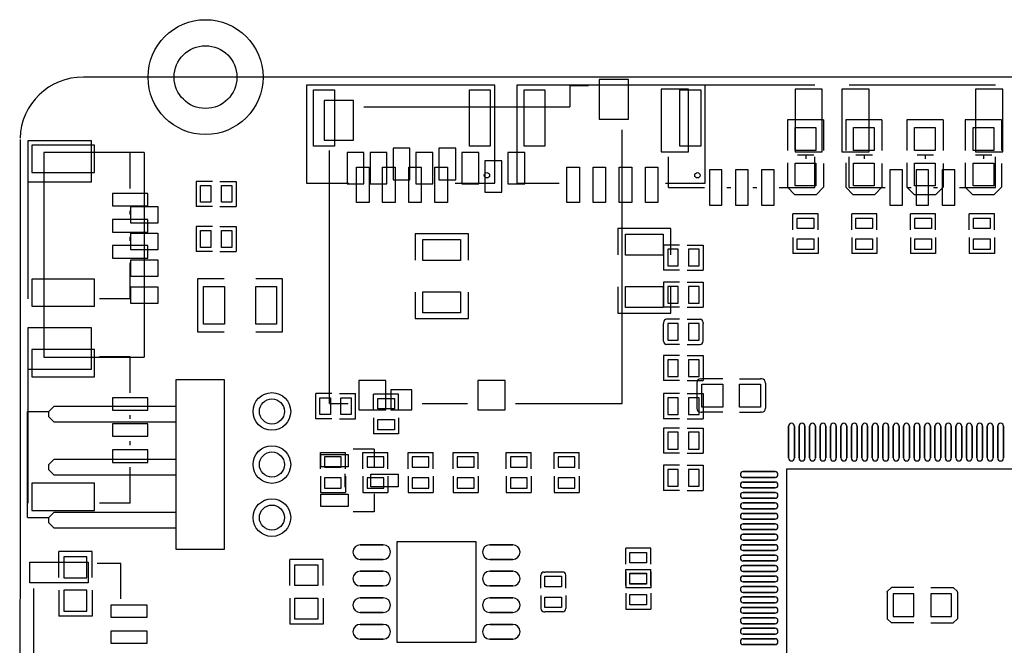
# Model space of a CAD drawing. Extents: x 1330 to 4875, y 412 to 2598.
# Tile 2 of 4: x 1330 to 3184, y 1419 to 2598. Entities that reach past the tile are written whole.
import ezdxf

# ---------------------------------------------------------------- set-up
doc = ezdxf.new("R2010")
doc.units = 9

msp = doc.modelspace()

# ---------------------------------------------------------------- linework, layer by layer
for points in [[(4760, 2490), (1450, 2490)], [(2150, 2290), (2225, 2290), (2225, 2475), (1870, 2475), (1870, 2290), (1950, 2290)], [(2546.338, 2290), (2621.338, 2290), (2621.338, 2475), (2266.338, 2475), (2266.338, 2290), (2346.338, 2290)], [(2366.139, 2473.594), (2366.139, 2434.224)], [(2401.572, 2473.594), (2366.139, 2473.594)], [(2827.793, 2474.923), (2552.2, 2474.923)], [(3167.793, 2474.923), (2892.2, 2474.923)], [(1978.343, 2434.224), (2366.139, 2434.224)], [(2776, 2409.5), (2776, 2351.5)], [(2844, 2409.5), (2776, 2409.5)], [(2844, 2409.5), (2844, 2351.5)], [(2886, 2409.5), (2886, 2351.5)], [(2954, 2409.5), (2886, 2409.5)], [(2954, 2409.5), (2954, 2351.5)], [(3001, 2409.5), (3001, 2351.5)], [(3069, 2409.5), (3001, 2409.5)], [(3069, 2409.5), (3069, 2351.5)], [(3111, 2409.5), (3111, 2351.5)], [(3179, 2409.5), (3111, 2409.5)], [(3179, 2409.5), (3179, 2351.5)], [(2464.564, 1875.169), (2464.564, 2390.917)], [(1330.968, 2372.473), (1330, 640)], [(1345.077, 2347.793), (1345.077, 2072.2)], [(1375.745, 2347.915), (1375.745, 1962.095)], [(1564.725, 2347.915), (1375.745, 2347.915)], [(1537.99, 2347.794), (1480.165, 2347.794)], [(1537.99, 2280.095), (1537.99, 2347.794)], [(1564.745, 2347.915), (1564.745, 1962.095)], [(1913.383, 1875.169), (1913.383, 2351.547)], [(2552.2, 2282.01), (2552.2, 2339.835)], [(2826, 2343), (2795, 2343)], [(2810.313, 2343), (2810.313, 2336.096)], [(2827.794, 2282.01), (2827.794, 2339.835)], [(2892.2, 2282.01), (2892.2, 2339.835)], [(2936, 2343), (2905, 2343)], [(2920.313, 2343), (2920.313, 2336.096)], [(3051, 2343), (3020, 2343)], [(3035.313, 2343), (3035.313, 2336.096)], [(3161, 2343), (3130, 2343)], [(3145.313, 2343), (3145.313, 2336.096)], [(3167.794, 2282.01), (3167.794, 2339.835)], [(2776, 2328.5), (2776, 2282.5)], [(2844, 2327.5), (2844, 2282.5)], [(2886, 2328.5), (2886, 2282.5)], [(2954, 2327.5), (2954, 2282.5)], [(3001, 2328.5), (3001, 2282.5)], [(3069, 2327.5), (3069, 2282.5)], [(3111, 2328.5), (3111, 2282.5)], [(3179, 2327.5), (3179, 2282.5)], [(1662.593, 2293.623), (1662.593, 2246.377)], [(1692.908, 2293.623), (1662.593, 2293.623)], [(1707.082, 2293.623), (1737.397, 2293.623)], [(1737.397, 2293.623), (1737.397, 2246.377)], [(2552.2, 2282.01), (2619.895, 2282.01)], [(2661.695, 2282.01), (2669.079, 2282.01)], [(2710.901, 2282.01), (2718.295, 2282.01)], [(2760.095, 2282.01), (2827.794, 2282.01)], [(2844, 2282.5), (2830, 2268.5), (2790, 2268.5), (2776, 2282.5)], [(2954, 2282.5), (2940, 2268.5), (2900, 2268.5), (2886, 2282.5)], [(2892.2, 2282.01), (2959.895, 2282.01)], [(3069, 2282.5), (3055, 2268.5), (3015, 2268.5), (3001, 2282.5)], [(3001.695, 2282.01), (3009.079, 2282.01)], [(3050.901, 2282.01), (3058.295, 2282.01)], [(3100.095, 2282.01), (3167.794, 2282.01)], [(3179, 2282.5), (3165, 2268.5), (3125, 2268.5), (3111, 2282.5)], [(1692.908, 2246.377), (1662.593, 2246.377)], [(1707.082, 2246.377), (1737.397, 2246.377)], [(1537.99, 2230.901), (1537.99, 2238.295)], [(2833.623, 2232.407), (2786.377, 2232.407)], [(2786.377, 2202.092), (2786.377, 2232.407)], [(2833.623, 2202.092), (2833.623, 2232.407)], [(2944.337, 2232.407), (2897.091, 2232.407)], [(2897.091, 2202.092), (2897.091, 2232.407)], [(2944.337, 2202.092), (2944.337, 2232.407)], [(3055.052, 2232.407), (3007.806, 2232.407)], [(3007.806, 2202.092), (3007.806, 2232.407)], [(3055.052, 2202.092), (3055.052, 2232.407)], [(3165.766, 2232.407), (3118.52, 2232.407)], [(3118.52, 2202.092), (3118.52, 2232.407)], [(3165.766, 2202.092), (3165.766, 2232.407)], [(1662.593, 2208.623), (1662.593, 2161.377)], [(1692.908, 2208.623), (1662.593, 2208.623)], [(1707.082, 2208.623), (1737.397, 2208.623)], [(1737.397, 2208.623), (1737.397, 2161.377)], [(1537.99, 2181.695), (1537.99, 2189.079)], [(2175, 2145), (2175, 2195), (2075, 2195), (2075, 2145)], [(2556.338, 2155), (2556.338, 2205), (2456.338, 2205), (2456.338, 2155)], [(2542.603, 2173.623), (2542.603, 2126.377)], [(2572.918, 2173.623), (2542.603, 2173.623)], [(2587.092, 2173.623), (2617.407, 2173.623)], [(2617.407, 2173.623), (2617.407, 2126.377)], [(2786.377, 2187.918), (2786.377, 2157.603)], [(2833.623, 2187.918), (2833.623, 2157.603)], [(2897.091, 2187.918), (2897.091, 2157.603)], [(2944.337, 2187.918), (2944.337, 2157.603)], [(3007.806, 2187.918), (3007.806, 2157.603)], [(3055.052, 2187.918), (3055.052, 2157.603)], [(3118.52, 2187.918), (3118.52, 2157.603)], [(3165.766, 2187.918), (3165.766, 2157.603)], [(1692.908, 2161.377), (1662.593, 2161.377)], [(1707.082, 2161.377), (1737.397, 2161.377)], [(2833.623, 2157.603), (2786.377, 2157.603)], [(2944.337, 2157.603), (2897.091, 2157.603)], [(3055.052, 2157.603), (3007.806, 2157.603)], [(3165.766, 2157.603), (3118.52, 2157.603)], [(1537.99, 2072.2), (1537.99, 2139.895)], [(2572.918, 2126.377), (2542.603, 2126.377)], [(2587.092, 2126.377), (2617.407, 2126.377)], [(1715, 2110), (1665, 2110), (1665, 2010), (1715, 2010)], [(1775, 2010), (1825, 2010), (1825, 2110), (1775, 2110)], [(2542.603, 2103.623), (2542.603, 2056.377)], [(2572.918, 2103.623), (2542.603, 2103.623)], [(2587.092, 2103.623), (2617.407, 2103.623)], [(2617.407, 2103.623), (2617.407, 2056.377)], [(2075, 2085), (2075, 2035), (2175, 2035), (2175, 2085)], [(2456.338, 2095), (2456.338, 2045), (2556.338, 2045), (2556.338, 2095)], [(1537.99, 2072.2), (1480.165, 2072.2)], [(2572.918, 2056.377), (2542.603, 2056.377)], [(2587.092, 2056.377), (2617.407, 2056.377)], [(2542.595, 2027.716), (2542.595, 2025.748)], [(2542.595, 1994.253), (2542.595, 2025.748)], [(2572.91, 2033.625), (2548.504, 2033.625)], [(2587.085, 2033.625), (2611.496, 2033.625)], [(2617.4, 2027.721), (2617.4, 2025.748)], [(2617.4, 1994.253), (2617.4, 2025.748)], [(2542.595, 1992.288), (2542.595, 1994.253)], [(2572.91, 1986.379), (2548.504, 1986.379)], [(2587.085, 1986.379), (2611.496, 1986.379)], [(2617.4, 1992.283), (2617.4, 1994.253)], [(1345.077, 1962.793), (1345.077, 1687.2)], [(1375.745, 1962.095), (1564.725, 1962.095)], [(1537.99, 1962.794), (1480.165, 1962.794)], [(1537.99, 1895.095), (1537.99, 1962.794)], [(2542.603, 1965.288), (2542.603, 1918.042)], [(2572.918, 1965.288), (2542.603, 1965.288)], [(2587.092, 1965.288), (2617.407, 1965.288)], [(2617.407, 1965.288), (2617.407, 1918.042)], [(1625, 1600), (1625, 1920), (1715, 1920), (1715, 1600)], [(2572.918, 1918.042), (2542.603, 1918.042)], [(2587.092, 1918.042), (2617.407, 1918.042)], [(2605.039, 1913.623), (2605.039, 1866.378)], [(2612.913, 1921.497), (2614.882, 1921.497)], [(2654.253, 1921.497), (2614.882, 1921.497)], [(2685.752, 1921.497), (2725.118, 1921.497)], [(2727.087, 1921.497), (2725.118, 1921.497)], [(2734.961, 1913.623), (2734.961, 1866.378)], [(1887.603, 1846.377), (1887.603, 1893.623)], [(1917.918, 1893.623), (1887.603, 1893.623)], [(1932.092, 1893.623), (1962.407, 1893.623)], [(1962.407, 1846.377), (1962.407, 1893.623)], [(2043.623, 1892.407), (1996.377, 1892.407)], [(1996.377, 1862.092), (1996.377, 1892.407)], [(2043.623, 1862.092), (2043.623, 1892.407)], [(2542.603, 1893.623), (2542.603, 1846.377)], [(2572.918, 1893.623), (2542.603, 1893.623)], [(2587.092, 1893.623), (2617.407, 1893.623)], [(2617.407, 1893.623), (2617.407, 1846.377)], [(1913.383, 1875.169), (1948.816, 1875.169)], [(2088.186, 1875.169), (2173.225, 1875.169)], [(2263.776, 1875.169), (2464.564, 1875.169)], [(1345, 1660), (1345, 1860), (1385, 1860)], [(1625, 1840), (1395, 1840), (1385, 1850), (1385, 1860), (1395, 1870), (1625, 1870)], [(2612.914, 1858.503), (2614.882, 1858.503)], [(2654.253, 1858.503), (2614.882, 1858.503)], [(2685.752, 1858.503), (2725.118, 1858.503)], [(2727.086, 1858.503), (2725.118, 1858.503)], [(1537.99, 1845.901), (1537.99, 1853.295)], [(1917.918, 1846.377), (1887.603, 1846.377)], [(1932.092, 1846.377), (1962.407, 1846.377)], [(1996.377, 1847.918), (1996.377, 1817.603)], [(2043.623, 1847.918), (2043.623, 1817.603)], [(2572.918, 1846.377), (2542.603, 1846.377)], [(2587.092, 1846.377), (2617.407, 1846.377)], [(2043.623, 1817.603), (1996.377, 1817.603)], [(2542.603, 1828.623), (2542.603, 1781.377)], [(2572.918, 1828.623), (2542.603, 1828.623)], [(2587.092, 1828.623), (2617.407, 1828.623)], [(2617.407, 1828.623), (2617.407, 1781.377)], [(1537.99, 1796.695), (1537.99, 1804.079)], [(1896.377, 1782.407), (1943.623, 1782.407)], [(1896.377, 1752.092), (1896.377, 1782.407)], [(1943.623, 1752.092), (1943.623, 1782.407)], [(1997.559, 1789.055), (1958.188, 1789.055)], [(1976.377, 1782.407), (2023.623, 1782.407)], [(1976.377, 1752.092), (1976.377, 1782.407)], [(1997.559, 1789.055), (1997.559, 1755.039)], [(2023.623, 1752.092), (2023.623, 1782.407)], [(2061.377, 1782.407), (2108.623, 1782.407)], [(2061.377, 1752.092), (2061.377, 1782.407)], [(2108.623, 1752.092), (2108.623, 1782.407)], [(2146.377, 1782.407), (2193.623, 1782.407)], [(2146.377, 1752.092), (2146.377, 1782.407)], [(2193.623, 1752.092), (2193.623, 1782.407)], [(2246.377, 1782.407), (2293.623, 1782.407)], [(2246.377, 1752.092), (2246.377, 1782.407)], [(2293.623, 1752.092), (2293.623, 1782.407)], [(2336.377, 1782.407), (2383.623, 1782.407)], [(2336.377, 1752.092), (2336.377, 1782.407)], [(2383.623, 1752.092), (2383.623, 1782.407)], [(2572.918, 1781.377), (2542.603, 1781.377)], [(2587.092, 1781.377), (2617.407, 1781.377)], [(1625, 1740), (1395, 1740), (1385, 1750), (1385, 1760), (1395, 1770), (1625, 1770)], [(1537.99, 1687.2), (1537.99, 1754.895)], [(2542.603, 1758.623), (2542.603, 1711.377)], [(2572.918, 1758.623), (2542.603, 1758.623)], [(2587.092, 1758.623), (2617.407, 1758.623)], [(2617.407, 1758.623), (2617.407, 1711.377)], [(1896.377, 1737.918), (1896.377, 1707.603)], [(1942.441, 1742.361), (1942.441, 1717.639)], [(1943.623, 1737.918), (1943.623, 1707.603)], [(1976.377, 1737.918), (1976.377, 1707.603)], [(2023.623, 1737.918), (2023.623, 1707.603)], [(2061.377, 1737.918), (2061.377, 1707.603)], [(2108.623, 1737.918), (2108.623, 1707.603)], [(2146.377, 1737.918), (2146.377, 1707.603)], [(2193.623, 1737.918), (2193.623, 1707.603)], [(2246.377, 1737.918), (2246.377, 1707.603)], [(2293.623, 1737.918), (2293.623, 1707.603)], [(2336.377, 1737.918), (2336.377, 1707.603)], [(2383.623, 1737.918), (2383.623, 1707.603)], [(1896.377, 1707.603), (1943.623, 1707.603)], [(1976.377, 1707.603), (2023.623, 1707.603)], [(2061.377, 1707.603), (2108.623, 1707.603)], [(2146.377, 1707.603), (2193.623, 1707.603)], [(2246.377, 1707.603), (2293.623, 1707.603)], [(2336.377, 1707.603), (2383.623, 1707.603)], [(2572.918, 1711.377), (2542.603, 1711.377)], [(2587.092, 1711.377), (2617.407, 1711.377)], [(1997.559, 1704.961), (1997.559, 1670.945)], [(1625, 1640), (1395, 1640), (1385, 1650), (1385, 1660), (1395, 1670), (1625, 1670)], [(1537.99, 1687.2), (1480.165, 1687.2)], [(1997.559, 1670.945), (1958.188, 1670.945)], [(1345, 1660), (1385, 1660)], [(1403.704, 1546.837), (1403.704, 1596.048)], [(1466.698, 1596.048), (1403.704, 1596.048)], [(1466.698, 1546.837), (1466.698, 1596.048)], [(1715, 1600), (1624.42, 1600)], [(2518.623, 1602.407), (2471.377, 1602.407)], [(2471.377, 1572.092), (2471.377, 1602.407)], [(2518.623, 1572.092), (2518.623, 1602.407)], [(1901.497, 1581.022), (1838.503, 1581.022)], [(1838.503, 1531.808), (1838.503, 1581.022)], [(1901.497, 1531.808), (1901.497, 1581.022)], [(1520.196, 1573.387), (1476.104, 1573.387)], [(1520.196, 1507.242), (1520.196, 1573.387)], [(2471.377, 1562.397), (2518.623, 1562.397)], [(2471.377, 1532.082), (2471.377, 1562.397)], [(2471.377, 1557.918), (2471.377, 1527.603)], [(2518.623, 1532.082), (2518.623, 1562.397)], [(2518.623, 1557.918), (2518.623, 1527.603)], [(2311.375, 1527.09), (2311.375, 1551.496)], [(2317.284, 1557.405), (2319.252, 1557.405)], [(2350.747, 1557.405), (2319.252, 1557.405)], [(2352.712, 1557.405), (2350.747, 1557.405)], [(2358.621, 1527.09), (2358.621, 1551.496)], [(1356.021, 1526.142), (1356.021, 1293.858)], [(1403.503, 1523.192), (1403.503, 1473.978)], [(1466.497, 1523.192), (1466.497, 1473.978)], [(2518.623, 1527.603), (2471.377, 1527.603)], [(2963.857, 1519.409), (2963.857, 1520.589), (2971.733, 1528.465)], [(3014.248, 1528.464), (2971.733, 1528.465)], [(3045.747, 1528.464), (3088.268, 1528.464)], [(3096.142, 1519.409), (3096.142, 1520.59), (3088.268, 1528.464)], [(1838.704, 1508.163), (1838.704, 1458.952)], [(1901.698, 1508.163), (1901.698, 1458.952)], [(2311.375, 1512.915), (2311.375, 1488.504)], [(2358.621, 1512.915), (2358.621, 1488.504)], [(2471.377, 1517.908), (2471.377, 1487.593)], [(2518.623, 1517.908), (2518.623, 1487.593)], [(2963.857, 1519.409), (2963.857, 1470.591)], [(3096.142, 1519.409), (3096.142, 1470.591)], [(2471.377, 1487.593), (2518.623, 1487.593)], [(1466.497, 1473.978), (1403.503, 1473.978)], [(2317.279, 1482.6), (2319.252, 1482.6)], [(2350.747, 1482.6), (2319.252, 1482.6)], [(2352.717, 1482.6), (2350.747, 1482.6)], [(2963.857, 1470.591), (2963.857, 1469.411), (2971.732, 1461.536)], [(3096.142, 1470.591), (3096.142, 1469.41), (3088.268, 1461.536)], [(1901.698, 1458.952), (1838.704, 1458.952)], [(3014.248, 1461.536), (2971.732, 1461.536)], [(3045.747, 1461.536), (3088.268, 1461.536)]]:
    msp.add_lwpolyline(points)
for points in [[(2476.4, 2485.35), (2421.3, 2485.35), (2421.3, 2410.55), (2476.4, 2410.55)], [(2538.424, 2348.935), (2589.606, 2348.935), (2589.606, 2467.045), (2538.424, 2467.045)], [(2790.394, 2348.935), (2841.576, 2348.935), (2841.576, 2467.045), (2790.394, 2467.045)], [(2878.424, 2348.935), (2929.606, 2348.935), (2929.606, 2467.045), (2878.424, 2467.045)], [(3130.394, 2348.935), (3181.576, 2348.935), (3181.576, 2467.045), (3130.394, 2467.045)], [(1923.031, 2359.842), (1883.661, 2359.842), (1883.661, 2466.142), (1923.031, 2466.142)], [(2216.339, 2359.842), (2176.969, 2359.842), (2176.969, 2466.142), (2216.339, 2466.142)], [(2319.369, 2359.842), (2279.999, 2359.842), (2279.999, 2466.142), (2319.369, 2466.142)], [(2612.677, 2359.842), (2573.307, 2359.842), (2573.307, 2466.142), (2612.677, 2466.142)], [(1958.7, 2446.05), (1903.6, 2446.05), (1903.6, 2371.25), (1958.7, 2371.25)], [(2829.5, 2352), (2790.5, 2352), (2790.5, 2395), (2829.5, 2395)], [(2939.5, 2352), (2900.5, 2352), (2900.5, 2395), (2939.5, 2395)], [(3054.5, 2352), (3015.5, 2352), (3015.5, 2395), (3054.5, 2395)], [(3164.5, 2352), (3125.5, 2352), (3125.5, 2395), (3164.5, 2395)], [(1346.225, 2370.715), (1464.335, 2370.715), (1464.335, 2291.975), (1346.225, 2291.975)], [(1471.065, 2310.394), (1471.065, 2361.576), (1352.955, 2361.576), (1352.955, 2310.394)], [(2064.6, 2355.85), (2033.1, 2355.85), (2033.1, 2296.75), (2064.6, 2296.75)], [(2151.2, 2355.85), (2119.7, 2355.85), (2119.7, 2296.75), (2151.2, 2296.75)], [(1978, 2347.95), (1946.5, 2347.95), (1946.5, 2288.95), (1978, 2288.95)], [(2021.3, 2348.05), (1989.8, 2348.05), (1989.8, 2288.95), (2021.3, 2288.95)], [(2107.9, 2348.05), (2076.4, 2348.05), (2076.4, 2288.95), (2107.9, 2288.95)], [(2194.5, 2348.05), (2163, 2348.05), (2163, 2288.95), (2194.5, 2288.95)], [(2281.1, 2348.05), (2249.6, 2348.05), (2249.6, 2288.95), (2281.1, 2288.95)], [(1987.992, 2253.543), (1964.37, 2253.543), (1964.37, 2320.473), (1987.992, 2320.473)], [(2037.205, 2253.543), (2013.583, 2253.543), (2013.583, 2320.473), (2037.205, 2320.473)], [(2086.417, 2253.543), (2062.795, 2253.543), (2062.795, 2320.473), (2086.417, 2320.473)], [(2135.63, 2253.543), (2112.008, 2253.543), (2112.008, 2320.473), (2135.63, 2320.473)], [(2237.8, 2332.25), (2206.3, 2332.25), (2206.3, 2273.15), (2237.8, 2273.15)], [(2384.33, 2253.543), (2360.708, 2253.543), (2360.708, 2320.473), (2384.33, 2320.473)], [(2433.543, 2253.543), (2409.921, 2253.543), (2409.921, 2320.473), (2433.543, 2320.473)], [(2482.755, 2253.543), (2459.133, 2253.543), (2459.133, 2320.473), (2482.755, 2320.473)], [(2531.968, 2253.543), (2508.346, 2253.543), (2508.346, 2320.473), (2531.968, 2320.473)], [(2829.5, 2285), (2790.5, 2285), (2790.5, 2328), (2829.5, 2328)], [(2939.5, 2285), (2900.5, 2285), (2900.5, 2328), (2939.5, 2328)], [(3054.5, 2285), (3015.5, 2285), (3015.5, 2328), (3054.5, 2328)], [(3164.5, 2285), (3125.5, 2285), (3125.5, 2328), (3164.5, 2328)], [(2652.595, 2315.51), (2628.995, 2315.51), (2628.995, 2248.51), (2652.595, 2248.51)], [(2701.801, 2315.474), (2678.179, 2315.474), (2678.179, 2248.545), (2701.801, 2248.545)], [(2750.995, 2315.51), (2727.395, 2315.51), (2727.395, 2248.51), (2750.995, 2248.51)], [(2992.595, 2315.51), (2968.995, 2315.51), (2968.995, 2248.51), (2992.595, 2248.51)], [(3041.801, 2315.474), (3018.179, 2315.474), (3018.179, 2248.545), (3041.801, 2248.545)], [(3090.995, 2315.51), (3067.395, 2315.51), (3067.395, 2248.51), (3090.995, 2248.51)], [(1670.473, 2285.748), (1690.158, 2285.748), (1690.158, 2254.252), (1670.473, 2254.252)], [(1709.843, 2285.748), (1729.528, 2285.748), (1729.528, 2254.252), (1709.843, 2254.252)], [(1504.49, 2270.995), (1504.49, 2247.395), (1571.49, 2247.395), (1571.49, 2270.995)], [(1539.135, 2246.345), (1590.315, 2246.345), (1590.315, 2214.845), (1539.135, 2214.845)], [(1504.526, 2221.801), (1504.526, 2198.179), (1571.455, 2198.179), (1571.455, 2221.801)], [(2825.748, 2224.527), (2825.748, 2204.842), (2794.252, 2204.842), (2794.252, 2224.527)], [(2936.462, 2224.527), (2936.462, 2204.842), (2904.966, 2204.842), (2904.966, 2224.527)], [(3047.177, 2224.527), (3047.177, 2204.842), (3015.681, 2204.842), (3015.681, 2224.527)], [(3157.891, 2224.527), (3157.891, 2204.842), (3126.395, 2204.842), (3126.395, 2224.527)], [(1539.135, 2195.955), (1590.315, 2195.955), (1590.315, 2164.455), (1539.135, 2164.455)], [(1670.473, 2200.748), (1690.158, 2200.748), (1690.158, 2169.252), (1670.473, 2169.252)], [(1709.843, 2200.748), (1729.528, 2200.748), (1729.528, 2169.252), (1709.843, 2169.252)], [(2470.888, 2154.528), (2470.888, 2193.898), (2541.788, 2193.898), (2541.788, 2154.528)], [(1504.49, 2172.595), (1504.49, 2148.995), (1571.49, 2148.995), (1571.49, 2172.595)], [(2089.55, 2144.528), (2089.55, 2183.898), (2160.45, 2183.898), (2160.45, 2144.528)], [(2825.748, 2185.157), (2825.748, 2165.472), (2794.252, 2165.472), (2794.252, 2185.157)], [(2936.462, 2185.157), (2936.462, 2165.472), (2904.966, 2165.472), (2904.966, 2185.157)], [(3047.177, 2185.157), (3047.177, 2165.472), (3015.681, 2165.472), (3015.681, 2185.157)], [(3157.891, 2185.157), (3157.891, 2165.472), (3126.395, 2165.472), (3126.395, 2185.157)], [(2570.157, 2165.748), (2550.472, 2165.748), (2550.472, 2134.252), (2570.157, 2134.252)], [(2609.527, 2165.748), (2589.842, 2165.748), (2589.842, 2134.252), (2609.527, 2134.252)], [(1539.135, 2145.555), (1590.315, 2145.555), (1590.315, 2114.055), (1539.135, 2114.055)], [(1471.065, 2058.424), (1471.065, 2109.606), (1352.955, 2109.606), (1352.955, 2058.424)], [(2570.157, 2095.748), (2550.472, 2095.748), (2550.472, 2064.252), (2570.157, 2064.252)], [(2609.527, 2095.748), (2589.842, 2095.748), (2589.842, 2064.252), (2609.527, 2064.252)], [(1539.135, 2095.165), (1590.315, 2095.165), (1590.315, 2063.675), (1539.135, 2063.675)], [(1715.472, 2024.55), (1676.102, 2024.55), (1676.102, 2095.45), (1715.472, 2095.45)], [(1813.897, 2024.55), (1774.527, 2024.55), (1774.527, 2095.45), (1813.897, 2095.45)], [(2089.55, 2046.103), (2089.55, 2085.473), (2160.45, 2085.473), (2160.45, 2046.103)], [(2470.888, 2056.103), (2470.888, 2095.473), (2541.788, 2095.473), (2541.788, 2056.103)], [(2550.476, 1994.255), (2570.161, 1994.255), (2570.161, 2025.751), (2550.476, 2025.751)], [(2589.846, 1994.255), (2609.531, 1994.255), (2609.531, 2025.751), (2589.846, 2025.751)], [(1346.225, 2018.025), (1464.335, 2018.025), (1464.335, 1939.285), (1346.225, 1939.285)], [(1471.065, 1925.394), (1471.065, 1976.576), (1352.955, 1976.576), (1352.955, 1925.394)], [(2570.157, 1957.413), (2550.472, 1957.413), (2550.472, 1925.917), (2570.157, 1925.917)], [(2609.527, 1957.413), (2589.842, 1957.413), (2589.842, 1925.917), (2609.527, 1925.917)], [(2019.7, 1918.45), (1968.5, 1918.45), (1968.5, 1863.35), (2019.7, 1863.35)], [(2244.1, 1918.45), (2192.9, 1918.45), (2192.9, 1863.35), (2244.1, 1863.35)], [(2614.883, 1911.654), (2654.253, 1911.654), (2654.253, 1868.346), (2614.883, 1868.346)], [(2685.753, 1911.654), (2725.123, 1911.654), (2725.123, 1868.346), (2685.753, 1868.346)], [(2068.5, 1900.75), (2029.1, 1900.75), (2029.1, 1863.35), (2068.5, 1863.35)], [(1504.49, 1885.995), (1504.49, 1862.395), (1571.49, 1862.395), (1571.49, 1885.995)], [(1915.157, 1854.252), (1895.472, 1854.252), (1895.472, 1885.748), (1915.157, 1885.748)], [(1954.527, 1854.252), (1934.842, 1854.252), (1934.842, 1885.748), (1954.527, 1885.748)], [(2035.748, 1884.527), (2035.748, 1864.842), (2004.252, 1864.842), (2004.252, 1884.527)], [(2570.157, 1885.748), (2550.472, 1885.748), (2550.472, 1854.252), (2570.157, 1854.252)], [(2609.527, 1885.748), (2589.842, 1885.748), (2589.842, 1854.252), (2609.527, 1854.252)], [(1504.526, 1836.801), (1504.526, 1813.179), (1571.455, 1813.179), (1571.455, 1836.801)], [(2035.748, 1845.157), (2035.748, 1825.472), (2004.252, 1825.472), (2004.252, 1845.157)], [(2570.157, 1820.748), (2550.472, 1820.748), (2550.472, 1789.252), (2570.157, 1789.252)], [(2609.527, 1820.748), (2589.842, 1820.748), (2589.842, 1789.252), (2609.527, 1789.252)], [(2778.268, 1832.161), (2778.268, 1772.319)], [(2789.292, 1832.161), (2789.292, 1772.319)], [(2797.948, 1832.161), (2797.948, 1772.319)], [(2808.972, 1832.161), (2808.972, 1772.319)], [(2817.638, 1832.161), (2817.638, 1772.319)], [(2828.662, 1832.161), (2828.662, 1772.319)], [(2837.318, 1832.161), (2837.318, 1772.319)], [(2848.342, 1832.161), (2848.342, 1772.319)], [(2857.008, 1832.161), (2857.008, 1772.319)], [(2868.032, 1832.161), (2868.032, 1772.319)], [(2876.688, 1832.161), (2876.688, 1772.319)], [(2887.712, 1832.161), (2887.712, 1772.319)], [(2896.378, 1832.161), (2896.378, 1772.319)], [(2907.402, 1832.161), (2907.402, 1772.319)], [(2916.058, 1832.161), (2916.058, 1772.319)], [(2927.082, 1832.161), (2927.082, 1772.319)], [(2935.748, 1832.161), (2935.748, 1772.319)], [(2946.772, 1832.161), (2946.772, 1772.319)], [(2955.428, 1832.161), (2955.428, 1772.319)], [(2966.452, 1832.161), (2966.452, 1772.319)], [(2975.118, 1832.161), (2975.118, 1772.319)], [(2986.142, 1832.161), (2986.142, 1772.319)], [(2994.808, 1832.161), (2994.808, 1772.319)], [(3005.832, 1832.161), (3005.832, 1772.319)], [(3014.488, 1832.161), (3014.488, 1772.319)], [(3025.512, 1832.161), (3025.512, 1772.319)], [(3034.178, 1832.161), (3034.178, 1772.319)], [(3045.202, 1832.161), (3045.202, 1772.319)], [(3053.858, 1832.161), (3053.858, 1772.319)], [(3064.882, 1832.161), (3064.882, 1772.319)], [(3073.548, 1832.161), (3073.548, 1772.319)], [(3084.572, 1832.161), (3084.572, 1772.319)], [(3093.228, 1832.161), (3093.228, 1772.319)], [(3104.252, 1832.161), (3104.252, 1772.319)], [(3112.918, 1832.161), (3112.918, 1772.319)], [(3123.942, 1832.161), (3123.942, 1772.319)], [(3132.598, 1832.161), (3132.598, 1772.319)], [(3143.622, 1832.161), (3143.622, 1772.319)], [(3152.288, 1832.161), (3152.288, 1772.319)], [(3163.312, 1832.161), (3163.312, 1772.319)], [(3171.968, 1832.161), (3171.968, 1772.319)], [(3182.992, 1832.161), (3182.992, 1772.319)], [(1504.49, 1787.595), (1504.49, 1763.995), (1571.49, 1763.995), (1571.49, 1787.595)], [(1897.166, 1779.213), (1948.347, 1779.213), (1948.347, 1755.591), (1897.166, 1755.591)], [(1904.252, 1774.527), (1904.252, 1754.842), (1935.748, 1754.842), (1935.748, 1774.527)], [(1984.252, 1774.527), (1984.252, 1754.842), (2015.748, 1754.842), (2015.748, 1774.527)], [(2069.252, 1774.527), (2069.252, 1754.842), (2100.748, 1754.842), (2100.748, 1774.527)], [(2154.252, 1774.527), (2154.252, 1754.842), (2185.748, 1754.842), (2185.748, 1774.527)], [(2254.252, 1774.527), (2254.252, 1754.842), (2285.748, 1754.842), (2285.748, 1774.527)], [(2344.252, 1774.527), (2344.252, 1754.842), (2375.748, 1754.842), (2375.748, 1774.527)], [(2570.157, 1750.748), (2550.472, 1750.748), (2550.472, 1719.252), (2570.157, 1719.252)], [(2609.527, 1750.748), (2589.842, 1750.748), (2589.842, 1719.252), (2609.527, 1719.252)], [(2752.681, 1746.732), (2692.839, 1746.732)], [(2773.937, 1751.063), (2773.937, 1258.937), (3266.063, 1258.937), (3266.063, 1751.063), (2773.937, 1751.063)], [(1904.252, 1735.157), (1904.252, 1715.472), (1935.748, 1715.472), (1935.748, 1735.157)], [(1984.252, 1735.157), (1984.252, 1715.472), (2015.748, 1715.472), (2015.748, 1735.157)], [(1991.654, 1741.811), (2042.835, 1741.811), (2042.835, 1718.189), (1991.654, 1718.189)], [(2069.252, 1735.157), (2069.252, 1715.472), (2100.748, 1715.472), (2100.748, 1735.157)], [(2154.252, 1735.157), (2154.252, 1715.472), (2185.748, 1715.472), (2185.748, 1735.157)], [(2254.252, 1735.157), (2254.252, 1715.472), (2285.748, 1715.472), (2285.748, 1735.157)], [(2344.252, 1735.157), (2344.252, 1715.472), (2375.748, 1715.472), (2375.748, 1735.157)], [(2752.681, 1735.708), (2692.839, 1735.708)], [(2752.681, 1727.052), (2692.839, 1727.052)], [(1471.065, 1673.424), (1471.065, 1724.606), (1352.955, 1724.606), (1352.955, 1673.424)], [(2752.681, 1716.028), (2692.839, 1716.028)], [(2752.681, 1707.362), (2692.839, 1707.362)], [(1897.166, 1704.409), (1948.347, 1704.409), (1948.347, 1680.787), (1897.166, 1680.787)], [(2752.681, 1696.338), (2692.839, 1696.338)], [(2752.681, 1687.682), (2692.839, 1687.682)], [(2752.681, 1676.658), (2692.839, 1676.658)], [(2752.681, 1667.992), (2692.839, 1667.992)], [(2752.681, 1656.968), (2692.839, 1656.968)], [(2752.681, 1648.312), (2692.839, 1648.312)], [(2752.681, 1637.288), (2692.839, 1637.288)], [(2059.88, 1425.51), (2190, 1425.51), (2190, 1614.49), (2040, 1614.49), (2040, 1425.51), (2059.88, 1425.51)], [(2752.681, 1628.622), (2692.839, 1628.622)], [(2752.681, 1617.598), (2692.839, 1617.598)], [(1971.3465, 1608.7795), (2014.6535, 1608.7795)], [(2215.3465, 1608.7795), (2258.6535, 1608.7795)], [(2752.681, 1608.942), (2692.839, 1608.942)], [(2752.681, 1597.918), (2692.839, 1597.918)], [(1459.172, 1576.336), (1459.172, 1536.966), (1348.935, 1536.966), (1348.935, 1576.336)], [(1456.654, 1546.814), (1456.654, 1586.184), (1413.346, 1586.184), (1413.346, 1546.814)], [(1971.3465, 1581.2205), (2014.6535, 1581.2205)], [(2215.3465, 1581.2205), (2258.6535, 1581.2205)], [(2510.748, 1594.527), (2510.748, 1574.842), (2479.252, 1574.842), (2479.252, 1594.527)], [(2752.681, 1589.252), (2692.839, 1589.252)], [(2752.681, 1578.228), (2692.839, 1578.228)], [(1891.654, 1571.178), (1891.654, 1531.808), (1848.346, 1531.808), (1848.346, 1571.178)], [(1971.3465, 1558.7795), (2014.6535, 1558.7795)], [(2215.3465, 1558.7795), (2258.6535, 1558.7795)], [(2752.681, 1569.572), (2692.839, 1569.572)], [(2752.681, 1558.548), (2692.839, 1558.548)], [(2350.745, 1549.524), (2350.745, 1529.839), (2319.249, 1529.839), (2319.249, 1549.524)], [(2510.748, 1555.157), (2510.748, 1535.472), (2479.252, 1535.472), (2479.252, 1555.157)], [(2479.252, 1534.843), (2479.252, 1554.528), (2510.748, 1554.528), (2510.748, 1534.843)], [(2752.681, 1549.882), (2692.839, 1549.882)], [(1456.654, 1483.822), (1456.654, 1523.192), (1413.346, 1523.192), (1413.346, 1483.822)], [(1971.3465, 1531.2205), (2014.6535, 1531.2205)], [(2215.3465, 1531.2205), (2258.6535, 1531.2205)], [(2752.681, 1538.858), (2692.839, 1538.858)], [(2752.681, 1530.202), (2692.839, 1530.202)], [(1891.654, 1508.186), (1891.654, 1468.816), (1848.346, 1468.816), (1848.346, 1508.186)], [(1971.3465, 1508.7795), (2014.6535, 1508.7795)], [(2215.3465, 1508.7795), (2258.6535, 1508.7795)], [(2350.745, 1510.154), (2350.745, 1490.469), (2319.249, 1490.469), (2319.249, 1510.154)], [(2479.252, 1495.473), (2479.252, 1515.158), (2510.748, 1515.158), (2510.748, 1495.473)], [(2752.681, 1519.178), (2692.839, 1519.178)], [(2752.681, 1510.512), (2692.839, 1510.512)], [(3014.247, 1516.654), (2974.877, 1516.654), (2974.877, 1473.346), (3014.247, 1473.346)], [(3085.117, 1516.654), (3045.747, 1516.654), (3045.747, 1473.346), (3085.117, 1473.346)], [(1569.408, 1495.632), (1569.408, 1472.01), (1502.478, 1472.01), (1502.478, 1495.632)], [(2752.681, 1499.488), (2692.839, 1499.488)], [(2752.681, 1490.832), (2692.839, 1490.832)], [(1971.3465, 1481.2205), (2014.6535, 1481.2205)], [(2215.3465, 1481.2205), (2258.6535, 1481.2205)], [(2752.681, 1479.808), (2692.839, 1479.808)], [(2752.681, 1471.142), (2692.839, 1471.142)], [(1971.3465, 1458.7795), (2014.6535, 1458.7795)], [(2215.3465, 1458.7795), (2258.6535, 1458.7795)], [(2752.681, 1460.118), (2692.839, 1460.118)], [(2752.681, 1451.452), (2692.839, 1451.452)], [(1569.408, 1446.419), (1569.408, 1422.797), (1502.478, 1422.797), (1502.478, 1446.419)], [(1971.3465, 1431.2205), (2014.6535, 1431.2205)], [(2215.3465, 1431.2205), (2258.6535, 1431.2205)], [(2752.681, 1440.428), (2692.839, 1440.428)], [(2752.681, 1431.772), (2692.839, 1431.772)], [(2752.681, 1420.748), (2692.839, 1420.748)]]:
    msp.add_lwpolyline(points, close=True)
for centre, radius in [((1680, 2490), 108.2675), ((1680, 2490), 59.055), ((2210, 2305), 5), ((2606.34, 2305), 5), ((1805, 1860), 35.433), ((1805, 1860), 23.62), ((1805, 1760), 35.433), ((1805, 1760), 23.62), ((1805, 1660), 35.433), ((1805, 1660), 23.62)]:
    msp.add_circle(centre, radius)
for centre, radius, start, end in [((1448.7964, 2371.9511), 118.11, 89.4156116, 178.5154815), ((2548.504, 2027.716), 5.909, 90, 180), ((2611.496, 2027.721), 5.904, 360, 90), ((2548.504, 1992.288), 5.909, 180, 270), ((2611.496, 1992.283), 5.904, 270, 0), ((2612.913, 1913.623), 7.874, 90, 180), ((2727.087, 1913.623), 7.874, 0, 90), ((2612.914, 1866.378), 7.875, 180, 270), ((2727.086, 1866.378), 7.875, 270, 0), ((2783.78, 1832.161), 5.512, 360, 180), ((2803.46, 1832.161), 5.512, 360, 180), ((2823.15, 1832.161), 5.512, 360, 180), ((2842.83, 1832.161), 5.512, 360, 180), ((2862.52, 1832.161), 5.512, 360, 180), ((2882.2, 1832.161), 5.512, 360, 180), ((2901.89, 1832.161), 5.512, 360, 180), ((2921.57, 1832.161), 5.512, 360, 180), ((2941.26, 1832.161), 5.512, 360, 180), ((2960.94, 1832.161), 5.512, 360, 180), ((2980.63, 1832.161), 5.512, 360, 180), ((3000.32, 1832.161), 5.512, 360, 180), ((3020, 1832.161), 5.512, 360, 180), ((3039.69, 1832.161), 5.512, 360, 180), ((3059.37, 1832.161), 5.512, 360, 180), ((3079.06, 1832.161), 5.512, 360, 180), ((3098.74, 1832.161), 5.512, 360, 180), ((3118.43, 1832.161), 5.512, 360, 180), ((3138.11, 1832.161), 5.512, 360, 180), ((3157.8, 1832.161), 5.512, 360, 180), ((3177.48, 1832.161), 5.512, 360, 180), ((2783.78, 1772.319), 5.512, 180, 360), ((2803.46, 1772.319), 5.512, 180, 360), ((2823.15, 1772.319), 5.512, 180, 360), ((2842.83, 1772.319), 5.512, 180, 360), ((2862.52, 1772.319), 5.512, 180, 360), ((2882.2, 1772.319), 5.512, 180, 360), ((2901.89, 1772.319), 5.512, 180, 360), ((2921.57, 1772.319), 5.512, 180, 360), ((2941.26, 1772.319), 5.512, 180, 360), ((2960.94, 1772.319), 5.512, 180, 360), ((2980.63, 1772.319), 5.512, 180, 360), ((3000.32, 1772.319), 5.512, 180, 360), ((3020, 1772.319), 5.512, 180, 360), ((3039.69, 1772.319), 5.512, 180, 360), ((3059.37, 1772.319), 5.512, 180, 360), ((3079.06, 1772.319), 5.512, 180, 360), ((3098.74, 1772.319), 5.512, 180, 360), ((3118.43, 1772.319), 5.512, 180, 360), ((3138.11, 1772.319), 5.512, 180, 360), ((3157.8, 1772.319), 5.512, 180, 360), ((3177.48, 1772.319), 5.512, 180, 360), ((2692.839, 1741.22), 5.512, 90, 270), ((2752.681, 1741.22), 5.512, 270, 90), ((2692.839, 1721.54), 5.512, 90, 270), ((2752.681, 1721.54), 5.512, 270, 90), ((2692.839, 1701.85), 5.512, 90, 270), ((2752.681, 1701.85), 5.512, 270, 90), ((2692.839, 1682.17), 5.512, 90, 270), ((2752.681, 1682.17), 5.512, 270, 90), ((2692.839, 1662.48), 5.512, 90, 270), ((2752.681, 1662.48), 5.512, 270, 90), ((2692.839, 1642.8), 5.512, 90, 270), ((2752.681, 1642.8), 5.512, 270, 90), ((2692.839, 1623.11), 5.512, 90, 270), ((2752.681, 1623.11), 5.512, 270, 90), ((1971.3465, 1595), 13.7795, 450, 270), ((2014.6535, 1595), 13.7795, 270, 450), ((2215.3465, 1595), 13.7795, 450, 270), ((2258.6535, 1595), 13.7795, 270, 450), ((2692.839, 1603.43), 5.512, 90, 270), ((2752.681, 1603.43), 5.512, 270, 90), ((2692.839, 1583.74), 5.512, 90, 270), ((2752.681, 1583.74), 5.512, 270, 90), ((1971.3465, 1545), 13.7795, 450, 270), ((2014.6535, 1545), 13.7795, 270, 450), ((2215.3465, 1545), 13.7795, 450, 270), ((2258.6535, 1545), 13.7795, 270, 450), ((2692.839, 1564.06), 5.512, 90, 270), ((2752.681, 1564.06), 5.512, 270, 90), ((2317.284, 1551.496), 5.909, 90, 180), ((2352.712, 1551.496), 5.909, 0, 90), ((2692.839, 1544.37), 5.512, 90, 270), ((2752.681, 1544.37), 5.512, 270, 90), ((2692.839, 1524.69), 5.512, 90, 270), ((2752.681, 1524.69), 5.512, 270, 90), ((1971.3465, 1495), 13.7795, 450, 270), ((2014.6535, 1495), 13.7795, 270, 450), ((2215.3465, 1495), 13.7795, 450, 270), ((2258.6535, 1495), 13.7795, 270, 450), ((2692.839, 1505), 5.512, 90, 270), ((2752.681, 1505), 5.512, 270, 90), ((2317.279, 1488.504), 5.904, 180, 270), ((2352.717, 1488.504), 5.904, 270, 0), ((2692.839, 1485.32), 5.512, 90, 270), ((2752.681, 1485.32), 5.512, 270, 90), ((2692.839, 1465.63), 5.512, 90, 270), ((2752.681, 1465.63), 5.512, 270, 90), ((1971.3465, 1445), 13.7795, 450, 270), ((2014.6535, 1445), 13.7795, 270, 450), ((2215.3465, 1445), 13.7795, 450, 270), ((2258.6535, 1445), 13.7795, 270, 450), ((2692.839, 1445.94), 5.512, 90, 270), ((2752.681, 1445.94), 5.512, 270, 90), ((2692.839, 1426.26), 5.512, 90, 270), ((2752.681, 1426.26), 5.512, 270, 90)]:
    msp.add_arc(centre, radius, start, end)

doc.saveas('drawing.dxf')
